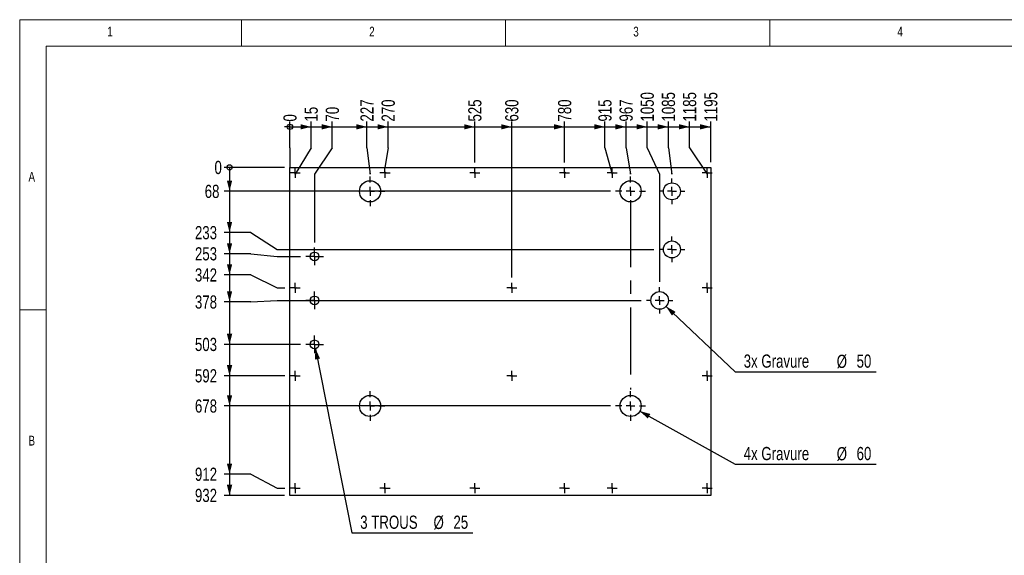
# Model space of a CAD drawing. Header units: millimetres. Extents: x 5 to 589, y 5 to 415.
# Tile 6 of 12: x 5 to 191, y 314 to 415. Entities that reach past the tile are written whole.
import ezdxf

# ---------------------------------------------------------------- set-up
doc = ezdxf.new("R2010")
doc.units = ezdxf.units.MM
doc.linetypes.add('CENTERX2', pattern=[20.32, 12.7, -2.54, 2.54, -2.54])
for name, color, linetype in [('COTES', 1, 'Continuous'), ('gravures', 9, 'Continuous'), ('NOTES', 6, 'Continuous'), ('TRAIT-MIXTES', 3, 'CENTERX2')]:
    doc.layers.add(name, color=color, linetype=linetype)
doc.layers.add('TRAIT-FORT', color=4, linetype='Continuous', lineweight=25)
doc.styles.add('SLDTEXTSTYLE0', font='TXT', dxfattribs={"width": 0.75})
doc.dimstyles.new('SLDDIMSTYLE4', dxfattribs={"dimtxt": 2.5, "dimasz": 0.333333, "dimexe": 0, "dimexo": 0.0625, "dimtad": 0, "dimtih": 1, "dimtoh": 1, "dimdec": 0, "dimlfac": 15, "dimrnd": 1e-09, "dimdsep": 46, "dimtxsty": 'SLDTEXTSTYLE0', "dimblk1": 'ORIGIN', "dimblk2": 'ORIGIN', "dimsah": 1, "dimcen": 0.09, "dimadec": 0, "dimazin": 2, "dimtfac": 1, "dimtdec": 0, "dimtofl": 0, "dimtmove": 0, "dimatfit": 3, "dimldrblk": 'ORIGIN', "dimfxl": 1, "dimfrac": 2, "dimtolj": 1, "dimtzin": 12, "dimarcsym": 0})
doc.dimstyles.new('SLDDIMSTYLE5', dxfattribs={"dimtxt": 2.5, "dimasz": 2, "dimexe": 0, "dimexo": 0.0625, "dimtad": 0, "dimtih": 1, "dimtoh": 1, "dimdec": 0, "dimlfac": 15, "dimrnd": 1e-09, "dimzin": 12, "dimdsep": 46, "dimtxsty": 'SLDTEXTSTYLE0', "dimsah": 1, "dimcen": 0.09, "dimadec": 0, "dimazin": 3, "dimtfac": 1, "dimtdec": 0, "dimtofl": 0, "dimtmove": 0, "dimatfit": 3, "dimfxl": 1, "dimfrac": 2, "dimtolj": 1, "dimtzin": 12, "dimarcsym": 0})
doc.dimstyles.new('SLDDIMSTYLE6', dxfattribs={"dimtxt": 2.5, "dimasz": 2, "dimexe": 0, "dimexo": 0.0625, "dimtad": 0, "dimtih": 1, "dimtoh": 1, "dimdec": 0, "dimlfac": 15, "dimrnd": 1e-09, "dimzin": 12, "dimdsep": 46, "dimtxsty": 'SLDTEXTSTYLE0', "dimsah": 1, "dimcen": 0, "dimadec": 0, "dimazin": 3, "dimtfac": 1, "dimtdec": 0, "dimtofl": 0, "dimtmove": 0, "dimatfit": 3, "dimfxl": 1, "dimfrac": 2, "dimtolj": 1, "dimtzin": 12, "dimarcsym": 0})

# ---------------------------------------------------------------- blocks, each defined once
blk = doc.blocks.new('_Origin')
at = {"color": 0, "linetype": 'ByBlock', "lineweight": -2}
blk.add_line((0, 0), (-1, 0), dxfattribs=at)
blk.add_circle((0, 0), 0.5, dxfattribs=at)
blk = doc.blocks.new('_D_64')
at = {"layer": 'COTES', "color": 1, "transparency": 16777216}
for q in [(56.16, 395.7), (56.16, 387.01)]:
    blk.add_line((56.16, 390.7), q, dxfattribs=at)
blk.add_blockref('_Origin', (56.16, 394.7), dxfattribs=at)
at = {"layer": 'COTES', "color": 1, "transparency": 16777216, "insert": (54.92, 395.7), "char_height": 2.5, "attachment_point": 1, "rotation": 90, "style": 'SLDTEXTSTYLE0'}
blk.add_mtext('0', dxfattribs=at)
blk = doc.blocks.new('_D_65')
at = {"layer": 'COTES', "color": 1, "transparency": 16777216}
for p, q in [((60.17, 390.7), (60.17, 395.7)), ((56.16, 394.7), (60.17, 394.7)), ((60.17, 390.7), (57.16, 385.7)), ((57.16, 385.7), (57.16, 385.97))]:
    blk.add_line(p, q, dxfattribs=at)
blk.add_solid([(60.17, 394.7), (58.17, 395.2), (58.17, 394.2)], dxfattribs=at)
at = {"layer": 'COTES', "color": 1, "transparency": 16777216, "insert": (58.93, 395.7), "char_height": 2.5, "attachment_point": 1, "rotation": 90, "style": 'SLDTEXTSTYLE0'}
blk.add_mtext('15', dxfattribs=at)
blk = doc.blocks.new('_D_66')
at = {"layer": 'COTES', "color": 1, "transparency": 16777216}
for p, q in [((64.18, 390.7), (64.18, 395.7)), ((60.17, 394.7), (64.18, 394.7)), ((64.18, 390.7), (60.83, 385.7)), ((60.83, 385.7), (60.83, 372.81))]:
    blk.add_line(p, q, dxfattribs=at)
blk.add_solid([(64.18, 394.7), (62.18, 395.2), (62.18, 394.2)], dxfattribs=at)
at = {"layer": 'COTES', "color": 1, "transparency": 16777216, "insert": (62.94, 395.7), "char_height": 2.5, "attachment_point": 1, "rotation": 90, "style": 'SLDTEXTSTYLE0'}
blk.add_mtext('70', dxfattribs=at)
blk = doc.blocks.new('_D_67')
at = {"layer": 'COTES', "color": 1, "transparency": 16777216}
for p, q in [((70.74, 390.7), (70.74, 395.7)), ((64.18, 394.7), (70.74, 394.7)), ((70.74, 390.7), (71.33, 385.7)), ((71.33, 385.7), (71.33, 386.31))]:
    blk.add_line(p, q, dxfattribs=at)
blk.add_solid([(70.74, 394.7), (68.74, 395.2), (68.74, 394.2)], dxfattribs=at)
at = {"layer": 'COTES', "color": 1, "transparency": 16777216, "insert": (69.5, 395.7), "char_height": 2.5, "attachment_point": 1, "rotation": 90, "style": 'SLDTEXTSTYLE0'}
blk.add_mtext('227', dxfattribs=at)
blk = doc.blocks.new('_D_68')
at = {"layer": 'COTES', "color": 1, "transparency": 16777216}
for p, q in [((74.75, 390.7), (74.75, 395.7)), ((70.74, 394.7), (74.75, 394.7)), ((74.75, 390.7), (74.16, 386.97))]:
    blk.add_line(p, q, dxfattribs=at)
blk.add_solid([(74.75, 394.7), (72.75, 395.2), (72.75, 394.2)], dxfattribs=at)
at = {"layer": 'COTES', "color": 1, "transparency": 16777216, "insert": (73.51, 395.7), "char_height": 2.5, "attachment_point": 1, "rotation": 90, "style": 'SLDTEXTSTYLE0'}
blk.add_mtext('270', dxfattribs=at)
blk = doc.blocks.new('_D_69')
at = {"layer": 'COTES', "color": 1, "transparency": 16777216}
for p, q in [((91.16, 387.97), (91.16, 395.7)), ((74.75, 394.7), (91.16, 394.7))]:
    blk.add_line(p, q, dxfattribs=at)
blk.add_solid([(91.16, 394.7), (89.16, 395.2), (89.16, 394.2)], dxfattribs=at)
at = {"layer": 'COTES', "color": 1, "transparency": 16777216, "insert": (89.92, 395.7), "char_height": 2.5, "attachment_point": 1, "rotation": 90, "style": 'SLDTEXTSTYLE0'}
blk.add_mtext('525', dxfattribs=at)
blk = doc.blocks.new('_D_70')
at = {"layer": 'COTES', "color": 1, "transparency": 16777216}
for p, q in [((98.16, 366.17), (98.16, 395.7)), ((91.16, 394.7), (98.16, 394.7))]:
    blk.add_line(p, q, dxfattribs=at)
blk.add_solid([(98.16, 394.7), (96.16, 395.2), (96.16, 394.2)], dxfattribs=at)
at = {"layer": 'COTES', "color": 1, "transparency": 16777216, "insert": (96.92, 395.7), "char_height": 2.5, "attachment_point": 1, "rotation": 90, "style": 'SLDTEXTSTYLE0'}
blk.add_mtext('630', dxfattribs=at)
blk = doc.blocks.new('_D_71')
at = {"layer": 'COTES', "color": 1, "transparency": 16777216}
for p, q in [((108.16, 387.97), (108.16, 395.7)), ((98.16, 394.7), (108.16, 394.7))]:
    blk.add_line(p, q, dxfattribs=at)
blk.add_solid([(108.16, 394.7), (106.16, 395.2), (106.16, 394.2)], dxfattribs=at)
at = {"layer": 'COTES', "color": 1, "transparency": 16777216, "insert": (106.92, 395.7), "char_height": 2.5, "attachment_point": 1, "rotation": 90, "style": 'SLDTEXTSTYLE0'}
blk.add_mtext('780', dxfattribs=at)
blk = doc.blocks.new('_D_72')
at = {"layer": 'COTES', "color": 1, "transparency": 16777216}
for p, q in [((115.79, 390.7), (115.79, 395.7)), ((108.16, 394.7), (115.79, 394.7)), ((115.79, 390.7), (117.16, 385.7)), ((117.16, 385.7), (117.16, 385.97))]:
    blk.add_line(p, q, dxfattribs=at)
blk.add_solid([(115.79, 394.7), (113.79, 395.2), (113.79, 394.2)], dxfattribs=at)
at = {"layer": 'COTES', "color": 1, "transparency": 16777216, "insert": (114.55, 395.7), "char_height": 2.5, "attachment_point": 1, "rotation": 90, "style": 'SLDTEXTSTYLE0'}
blk.add_mtext('915', dxfattribs=at)
blk = doc.blocks.new('_D_73')
at = {"layer": 'COTES', "color": 1, "transparency": 16777216}
for p, q in [((119.79, 390.7), (119.79, 395.7)), ((115.79, 394.7), (119.79, 394.7)), ((119.79, 390.7), (120.66, 385.7)), ((120.66, 385.7), (120.66, 386.31))]:
    blk.add_line(p, q, dxfattribs=at)
blk.add_solid([(119.79, 394.7), (117.79, 395.2), (117.79, 394.2)], dxfattribs=at)
at = {"layer": 'COTES', "color": 1, "transparency": 16777216, "insert": (118.56, 395.7), "char_height": 2.5, "attachment_point": 1, "rotation": 90, "style": 'SLDTEXTSTYLE0'}
blk.add_mtext('967', dxfattribs=at)
blk = doc.blocks.new('_D_74')
at = {"layer": 'COTES', "color": 1, "transparency": 16777216}
for p, q in [((123.8, 390.7), (123.8, 395.7)), ((119.79, 394.7), (123.8, 394.7)), ((123.8, 390.7), (126.16, 385.7)), ((126.16, 385.7), (126.16, 365.31))]:
    blk.add_line(p, q, dxfattribs=at)
blk.add_solid([(123.8, 394.7), (121.8, 395.2), (121.8, 394.2)], dxfattribs=at)
at = {"layer": 'COTES', "color": 1, "transparency": 16777216, "insert": (122.56, 395.7), "char_height": 2.5, "attachment_point": 1, "rotation": 90, "style": 'SLDTEXTSTYLE0'}
blk.add_mtext('1050', dxfattribs=at)
blk = doc.blocks.new('_D_75')
at = {"layer": 'COTES', "color": 1, "transparency": 16777216}
for p, q in [((127.81, 390.7), (127.81, 395.7)), ((123.8, 394.7), (127.81, 394.7)), ((127.81, 390.7), (128.49, 385.7)), ((128.49, 385.7), (128.49, 385.92))]:
    blk.add_line(p, q, dxfattribs=at)
blk.add_solid([(127.81, 394.7), (125.81, 395.2), (125.81, 394.2)], dxfattribs=at)
at = {"layer": 'COTES', "color": 1, "transparency": 16777216, "insert": (126.57, 395.7), "char_height": 2.5, "attachment_point": 1, "rotation": 90, "style": 'SLDTEXTSTYLE0'}
blk.add_mtext('1085', dxfattribs=at)
blk = doc.blocks.new('_D_76')
at = {"layer": 'COTES', "color": 1, "transparency": 16777216}
for p, q in [((131.82, 390.7), (131.82, 395.7)), ((127.81, 394.7), (131.82, 394.7)), ((131.82, 390.7), (135.16, 385.7)), ((135.16, 385.7), (135.16, 385.97))]:
    blk.add_line(p, q, dxfattribs=at)
blk.add_solid([(131.82, 394.7), (129.82, 395.2), (129.82, 394.2)], dxfattribs=at)
at = {"layer": 'COTES', "color": 1, "transparency": 16777216, "insert": (130.58, 395.7), "char_height": 2.5, "attachment_point": 1, "rotation": 90, "style": 'SLDTEXTSTYLE0'}
blk.add_mtext('1185', dxfattribs=at)
blk = doc.blocks.new('_D_77')
at = {"layer": 'COTES', "color": 1, "transparency": 16777216}
for p, q in [((135.83, 388.01), (135.83, 395.7)), ((131.82, 394.7), (135.83, 394.7))]:
    blk.add_line(p, q, dxfattribs=at)
blk.add_solid([(135.83, 394.7), (133.83, 395.2), (133.83, 394.2)], dxfattribs=at)
at = {"layer": 'COTES', "color": 1, "transparency": 16777216, "insert": (134.59, 395.7), "char_height": 2.5, "attachment_point": 1, "rotation": 90, "style": 'SLDTEXTSTYLE0'}
blk.add_mtext('1195', dxfattribs=at)
blk = doc.blocks.new('_D_78')
at = {"layer": 'COTES', "color": 1, "transparency": 16777216}
blk.add_line((55.16, 387.01), (43.73, 387.01), dxfattribs=at)
blk.add_blockref('_Origin', (44.73, 387.01), dxfattribs=at)
at = {"layer": 'COTES', "color": 1, "transparency": 16777216, "insert": (41.88, 388.25), "char_height": 2.5, "attachment_point": 1, "style": 'SLDTEXTSTYLE0'}
blk.add_mtext('0', dxfattribs=at)
blk = doc.blocks.new('_D_79')
at = {"layer": 'COTES', "color": 1, "transparency": 16777216}
for p, q in [((44.73, 387.01), (44.73, 382.48)), ((116.83, 382.48), (43.73, 382.48))]:
    blk.add_line(p, q, dxfattribs=at)
blk.add_solid([(44.73, 382.48), (45.23, 384.48), (44.23, 384.48)], dxfattribs=at)
at = {"layer": 'COTES', "color": 1, "transparency": 16777216, "insert": (40.03, 383.72), "char_height": 2.5, "attachment_point": 1, "style": 'SLDTEXTSTYLE0'}
blk.add_mtext('68', dxfattribs=at)
blk = doc.blocks.new('_D_80')
at = {"layer": 'COTES', "color": 1, "transparency": 16777216}
for p, q in [((44.73, 382.48), (44.73, 374.66)), ((48.73, 374.66), (43.73, 374.66)), ((48.73, 374.66), (53.73, 371.48)), ((53.73, 371.48), (125.05, 371.48))]:
    blk.add_line(p, q, dxfattribs=at)
blk.add_solid([(44.73, 374.66), (45.23, 376.66), (44.23, 376.66)], dxfattribs=at)
at = {"layer": 'COTES', "color": 1, "transparency": 16777216, "insert": (38.18, 375.9), "char_height": 2.5, "attachment_point": 1, "style": 'SLDTEXTSTYLE0'}
blk.add_mtext('233', dxfattribs=at)
blk = doc.blocks.new('_D_81')
at = {"layer": 'COTES', "color": 1, "transparency": 16777216}
for p, q in [((44.73, 374.66), (44.73, 370.65)), ((48.73, 370.65), (43.73, 370.65)), ((48.73, 370.65), (53.73, 370.15)), ((53.73, 370.15), (58.16, 370.15))]:
    blk.add_line(p, q, dxfattribs=at)
blk.add_solid([(44.73, 370.65), (45.23, 372.65), (44.23, 372.65)], dxfattribs=at)
at = {"layer": 'COTES', "color": 1, "transparency": 16777216, "insert": (38.18, 371.89), "char_height": 2.5, "attachment_point": 1, "style": 'SLDTEXTSTYLE0'}
blk.add_mtext('253', dxfattribs=at)
blk = doc.blocks.new('_D_82')
at = {"layer": 'COTES', "color": 1, "transparency": 16777216}
for p, q in [((44.73, 370.65), (44.73, 366.65)), ((48.73, 366.65), (43.73, 366.65)), ((48.73, 366.65), (53.73, 364.21)), ((53.73, 364.21), (55.21, 364.21))]:
    blk.add_line(p, q, dxfattribs=at)
blk.add_solid([(44.73, 366.65), (45.23, 368.65), (44.23, 368.65)], dxfattribs=at)
at = {"layer": 'COTES', "color": 1, "transparency": 16777216, "insert": (38.18, 367.88), "char_height": 2.5, "attachment_point": 1, "style": 'SLDTEXTSTYLE0'}
blk.add_mtext('342', dxfattribs=at)
blk = doc.blocks.new('_D_83')
at = {"layer": 'COTES', "color": 1, "transparency": 16777216}
for p, q in [((44.73, 366.65), (44.73, 361.52)), ((48.73, 361.52), (53.73, 361.81)), ((53.73, 361.81), (122.66, 361.81)), ((48.73, 361.52), (43.73, 361.52))]:
    blk.add_line(p, q, dxfattribs=at)
blk.add_solid([(44.73, 361.52), (45.23, 363.52), (44.23, 363.52)], dxfattribs=at)
at = {"layer": 'COTES', "color": 1, "transparency": 16777216, "insert": (38.18, 362.76), "char_height": 2.5, "attachment_point": 1, "style": 'SLDTEXTSTYLE0'}
blk.add_mtext('378', dxfattribs=at)
blk = doc.blocks.new('_D_84')
at = {"layer": 'COTES', "color": 1, "transparency": 16777216}
for p, q in [((44.73, 361.52), (44.73, 353.48)), ((58.16, 353.48), (43.73, 353.48))]:
    blk.add_line(p, q, dxfattribs=at)
blk.add_solid([(44.73, 353.48), (45.23, 355.48), (44.23, 355.48)], dxfattribs=at)
at = {"layer": 'COTES', "color": 1, "transparency": 16777216, "insert": (38.18, 354.72), "char_height": 2.5, "attachment_point": 1, "style": 'SLDTEXTSTYLE0'}
blk.add_mtext('503', dxfattribs=at)
blk = doc.blocks.new('_D_85')
at = {"layer": 'COTES', "color": 1, "transparency": 16777216}
for p, q in [((44.73, 353.48), (44.73, 347.55)), ((55.21, 347.55), (43.73, 347.55))]:
    blk.add_line(p, q, dxfattribs=at)
blk.add_solid([(44.73, 347.55), (45.23, 349.55), (44.23, 349.55)], dxfattribs=at)
at = {"layer": 'COTES', "color": 1, "transparency": 16777216, "insert": (38.18, 348.78), "char_height": 2.5, "attachment_point": 1, "style": 'SLDTEXTSTYLE0'}
blk.add_mtext('592', dxfattribs=at)
blk = doc.blocks.new('_D_86')
at = {"layer": 'COTES', "color": 1, "transparency": 16777216}
for p, q in [((44.73, 347.55), (44.73, 341.81)), ((116.83, 341.81), (43.73, 341.81))]:
    blk.add_line(p, q, dxfattribs=at)
blk.add_solid([(44.73, 341.81), (45.23, 343.81), (44.23, 343.81)], dxfattribs=at)
at = {"layer": 'COTES', "color": 1, "transparency": 16777216, "insert": (38.18, 343.05), "char_height": 2.5, "attachment_point": 1, "style": 'SLDTEXTSTYLE0'}
blk.add_mtext('678', dxfattribs=at)
blk = doc.blocks.new('_D_87')
at = {"layer": 'COTES', "color": 1, "transparency": 16777216}
for p, q in [((44.73, 341.81), (44.73, 328.89)), ((48.73, 328.89), (43.73, 328.89)), ((48.73, 328.89), (53.73, 326.21)), ((53.73, 326.21), (55.21, 326.21))]:
    blk.add_line(p, q, dxfattribs=at)
blk.add_solid([(44.73, 328.89), (45.23, 330.89), (44.23, 330.89)], dxfattribs=at)
at = {"layer": 'COTES', "color": 1, "transparency": 16777216, "insert": (38.18, 330.13), "char_height": 2.5, "attachment_point": 1, "style": 'SLDTEXTSTYLE0'}
blk.add_mtext('912', dxfattribs=at)
blk = doc.blocks.new('_D_88')
at = {"layer": 'COTES', "color": 1, "transparency": 16777216}
for p, q in [((44.73, 328.89), (44.73, 324.88)), ((55.16, 324.88), (43.73, 324.88))]:
    blk.add_line(p, q, dxfattribs=at)
blk.add_solid([(44.73, 324.88), (45.23, 326.88), (44.23, 326.88)], dxfattribs=at)
at = {"layer": 'COTES', "color": 1, "transparency": 16777216, "insert": (38.18, 326.12), "char_height": 2.5, "attachment_point": 1, "style": 'SLDTEXTSTYLE0'}
blk.add_mtext('932', dxfattribs=at)
blk = doc.blocks.new('_D_89')
at = {"layer": 'COTES', "color": 1, "transparency": 16777216}
for p, q in [((122.41, 340.84), (140.48, 330.79)), ((140.48, 330.79), (167.14, 330.79))]:
    blk.add_line(p, q, dxfattribs=at)
blk.add_solid([(122.41, 340.84), (123.91, 339.43), (124.4, 340.3)], dxfattribs=at)
at = {"layer": 'COTES', "color": 1, "transparency": 16777216, "char_height": 2.5, "attachment_point": 1, "style": 'SLDTEXTSTYLE0'}
for s, insert in [('4x Gravure', (142.07, 334.05)), ('%%c', (159.68, 334.01)), ('60', (163.45, 334.05))]:
    blk.add_mtext(s, dxfattribs=dict(at, insert=insert))
blk = doc.blocks.new('_D_90')
at = {"layer": 'COTES', "color": 1, "transparency": 16777216}
for p, q in [((127.37, 360.67), (140.48, 348.3)), ((140.48, 348.3), (167.14, 348.3))]:
    blk.add_line(p, q, dxfattribs=at)
blk.add_solid([(127.37, 360.67), (128.49, 358.93), (129.17, 359.66)], dxfattribs=at)
at = {"layer": 'COTES', "color": 1, "transparency": 16777216, "char_height": 2.5, "attachment_point": 1, "style": 'SLDTEXTSTYLE0'}
for s, insert in [('3x Gravure', (142.07, 351.56)), ('%%c', (159.68, 351.52)), ('50', (163.45, 351.56))]:
    blk.add_mtext(s, dxfattribs=dict(at, insert=insert))
blk = doc.blocks.new('_D_91')
at = {"layer": 'COTES', "color": 1, "transparency": 16777216}
for p, q in [((60.99, 352.66), (67.88, 317.78)), ((67.88, 317.78), (90.81, 317.78))]:
    blk.add_line(p, q, dxfattribs=at)
blk.add_solid([(60.99, 352.66), (60.89, 350.6), (61.87, 350.8)], dxfattribs=at)
at = {"layer": 'COTES', "color": 1, "transparency": 16777216, "char_height": 2.5, "attachment_point": 1, "style": 'SLDTEXTSTYLE0'}
for s, insert in [('3 TROUS', (69.47, 321.04)), ('%%c', (83.35, 321)), ('25', (87.12, 321.04))]:
    blk.add_mtext(s, dxfattribs=dict(at, insert=insert))
blk = doc.blocks.new('SW_CENTERMARKSYMBOL_46')
at = {"layer": 'TRAIT-MIXTES', "color": 0}
for p, q in [((-0.83, 0), (-0.95, 0)), ((0, 0), (-0.83, 0)), ((0, 0.83), (0, 0.95)), ((0, 0), (0, 0.83)), ((0, 0), (0, -0.83)), ((0, 0), (0.83, 0)), ((0.83, 0), (0.95, 0)), ((0, -0.83), (0, -0.95))]:
    blk.add_line(p, q, dxfattribs=at)
blk = doc.blocks.new('SW_CENTERMARKSYMBOL_47')
at = {"layer": 'TRAIT-MIXTES', "color": 0}
for p, q in [((-0.83, 0), (-0.95, 0)), ((0, 0), (-0.83, 0)), ((0, 0.83), (0, 0.95)), ((0, 0), (0, 0.83)), ((0, 0), (0, -0.83)), ((0, 0), (0.83, 0)), ((0.83, 0), (0.95, 0)), ((0, -0.83), (0, -0.95))]:
    blk.add_line(p, q, dxfattribs=at)
blk = doc.blocks.new('SW_CENTERMARKSYMBOL_48')
at = {"layer": 'TRAIT-MIXTES', "color": 0}
for p, q in [((-0.83, 0), (-0.95, 0)), ((0, 0), (-0.83, 0)), ((0, 0.83), (0, 0.95)), ((0, 0), (0, 0.83)), ((0, 0), (0, -0.83)), ((0, 0), (0.83, 0)), ((0.83, 0), (0.95, 0)), ((0, -0.83), (0, -0.95))]:
    blk.add_line(p, q, dxfattribs=at)
blk = doc.blocks.new('SW_CENTERMARKSYMBOL_49')
at = {"layer": 'TRAIT-MIXTES', "color": 0}
for p, q in [((-0.83, 0), (-0.95, 0)), ((0, 0), (-0.83, 0)), ((0, 0.83), (0, 0.95)), ((0, 0), (0, 0.83)), ((0, 0), (0, -0.83)), ((0, 0), (0.83, 0)), ((0.83, 0), (0.95, 0)), ((0, -0.83), (0, -0.95))]:
    blk.add_line(p, q, dxfattribs=at)
blk = doc.blocks.new('SW_CENTERMARKSYMBOL_50')
at = {"layer": 'TRAIT-MIXTES', "color": 0}
for p, q in [((-0.83, 0), (-0.95, 0)), ((0, 0), (-0.83, 0)), ((0, 0.83), (0, 0.95)), ((0, 0), (0, 0.83)), ((0, 0), (0, -0.83)), ((0, 0), (0.83, 0)), ((0.83, 0), (0.95, 0)), ((0, -0.83), (0, -0.95))]:
    blk.add_line(p, q, dxfattribs=at)
blk = doc.blocks.new('SW_CENTERMARKSYMBOL_51')
at = {"layer": 'TRAIT-MIXTES', "color": 0}
for p, q in [((0, 1.67), (0, 2.83)), ((-1.67, 0), (-2.83, 0)), ((0, 0), (-0.83, 0)), ((0, 0), (0, 0.83)), ((0, 0), (0, -0.83)), ((0, 0), (0.83, 0)), ((1.67, 0), (2.83, 0)), ((0, -1.67), (0, -2.83))]:
    blk.add_line(p, q, dxfattribs=at)
blk = doc.blocks.new('SW_CENTERMARKSYMBOL_52')
at = {"layer": 'TRAIT-MIXTES', "color": 0}
for p, q in [((-0.83, 0), (-0.95, 0)), ((0, 0), (-0.83, 0)), ((0, 0.83), (0, 0.95)), ((0, 0), (0, 0.83)), ((0, 0), (0, -0.83)), ((0, 0), (0.83, 0)), ((0.83, 0), (0.95, 0)), ((0, -0.83), (0, -0.95))]:
    blk.add_line(p, q, dxfattribs=at)
blk = doc.blocks.new('SW_CENTERMARKSYMBOL_53')
at = {"layer": 'TRAIT-MIXTES', "color": 0}
for p, q in [((-0.83, 0), (-0.95, 0)), ((0, 0), (-0.83, 0)), ((0, 0.83), (0, 0.95)), ((0, 0), (0, 0.83)), ((0, 0), (0, -0.83)), ((0, 0), (0.83, 0)), ((0.83, 0), (0.95, 0)), ((0, -0.83), (0, -0.95))]:
    blk.add_line(p, q, dxfattribs=at)
blk = doc.blocks.new('SW_CENTERMARKSYMBOL_54')
at = {"layer": 'TRAIT-MIXTES', "color": 0}
for p, q in [((-0.83, 0), (-0.95, 0)), ((0, 0), (-0.83, 0)), ((0, 0.83), (0, 0.95)), ((0, 0), (0, 0.83)), ((0, 0), (0, -0.83)), ((0, 0), (0.83, 0)), ((0.83, 0), (0.95, 0)), ((0, -0.83), (0, -0.95))]:
    blk.add_line(p, q, dxfattribs=at)
blk = doc.blocks.new('SW_CENTERMARKSYMBOL_55')
at = {"layer": 'TRAIT-MIXTES', "color": 0}
for p, q in [((-0.83, 0), (-0.95, 0)), ((0, 0), (-0.83, 0)), ((0, 0.83), (0, 0.95)), ((0, 0), (0, 0.83)), ((0, 0), (0, -0.83)), ((0, 0), (0.83, 0)), ((0.83, 0), (0.95, 0)), ((0, -0.83), (0, -0.95))]:
    blk.add_line(p, q, dxfattribs=at)
blk = doc.blocks.new('SW_CENTERMARKSYMBOL_56')
at = {"layer": 'TRAIT-MIXTES', "color": 0}
for p, q in [((0, 1.67), (0, 2.83)), ((-1.67, 0), (-2.83, 0)), ((0, 0), (-0.83, 0)), ((0, 0), (0, 0.83)), ((0, 0), (0, -0.83)), ((0, 0), (0.83, 0)), ((1.67, 0), (2.83, 0)), ((0, -1.67), (0, -37.54))]:
    blk.add_line(p, q, dxfattribs=at)
blk = doc.blocks.new('SW_CENTERMARKSYMBOL_57')
at = {"layer": 'TRAIT-MIXTES', "color": 0}
for p, q in [((0, 1.67), (0, 2.44)), ((-1.67, 0), (-2.44, 0)), ((0, 0), (-0.83, 0)), ((0, 0), (0, 0.83)), ((0, 0), (0, -0.83)), ((0, 0), (0.83, 0)), ((1.67, 0), (2.44, 0)), ((0, -1.67), (0, -2.44))]:
    blk.add_line(p, q, dxfattribs=at)
blk = doc.blocks.new('SW_CENTERMARKSYMBOL_58')
at = {"layer": 'TRAIT-MIXTES', "color": 0}
for p, q in [((-0.83, 0), (-0.95, 0)), ((0, 0), (-0.83, 0)), ((0, 0.83), (0, 0.95)), ((0, 0), (0, 0.83)), ((0, 0), (0, -0.83)), ((0, 0), (0.83, 0)), ((0.83, 0), (0.95, 0)), ((0, -0.83), (0, -0.95))]:
    blk.add_line(p, q, dxfattribs=at)
blk = doc.blocks.new('SW_CENTERMARKSYMBOL_59')
at = {"layer": 'TRAIT-MIXTES', "color": 0}
for p, q in [((-0.83, 0), (-0.95, 0)), ((0, 0), (-0.83, 0)), ((0, 0.83), (0, 0.95)), ((0, 0), (0, 0.83)), ((0, 0), (0, -0.83)), ((0, 0), (0.83, 0)), ((0.83, 0), (0.95, 0)), ((0, -0.83), (0, -0.95))]:
    blk.add_line(p, q, dxfattribs=at)
blk = doc.blocks.new('SW_CENTERMARKSYMBOL_60')
at = {"layer": 'TRAIT-MIXTES', "color": 0}
for p, q in [((-0.83, 0), (-0.95, 0)), ((0, 0), (-0.83, 0)), ((0, 0.83), (0, 0.95)), ((0, 0), (0, 0.83)), ((0, 0), (0, -0.83)), ((0, 0), (0.83, 0)), ((0.83, 0), (0.95, 0)), ((0, -0.83), (0, -0.95))]:
    blk.add_line(p, q, dxfattribs=at)
blk = doc.blocks.new('SW_CENTERMARKSYMBOL_61')
at = {"layer": 'TRAIT-MIXTES', "color": 0}
for p, q in [((-0.83, 0), (-0.95, 0)), ((0, 0), (-0.83, 0)), ((0, 0.83), (0, 0.95)), ((0, 0), (0, 0.83)), ((0, 0), (0, -0.83)), ((0, 0), (0.83, 0)), ((0.83, 0), (0.95, 0)), ((0, -0.83), (0, -0.95))]:
    blk.add_line(p, q, dxfattribs=at)
blk = doc.blocks.new('SW_CENTERMARKSYMBOL_62')
at = {"layer": 'TRAIT-MIXTES', "color": 0}
for p, q in [((-0.83, 0), (-0.95, 0)), ((0, 0), (-0.83, 0)), ((0, 0.83), (0, 0.95)), ((0, 0), (0, 0.83)), ((0, 0), (0, -0.83)), ((0, 0), (0.83, 0)), ((0.83, 0), (0.95, 0)), ((0, -0.83), (0, -0.95))]:
    blk.add_line(p, q, dxfattribs=at)
blk = doc.blocks.new('SW_CENTERMARKSYMBOL_63')
at = {"layer": 'TRAIT-MIXTES', "color": 0}
for p, q in [((-0.83, 0), (-0.95, 0)), ((0, 0), (-0.83, 0)), ((0, 0.83), (0, 0.95)), ((0, 0), (0, 0.83)), ((0, 0), (0, -0.83)), ((0, 0), (0.83, 0)), ((0.83, 0), (0.95, 0)), ((0, -0.83), (0, -0.95))]:
    blk.add_line(p, q, dxfattribs=at)
blk = doc.blocks.new('SW_CENTERMARKSYMBOL_64')
at = {"layer": 'TRAIT-MIXTES', "color": 0}
for p, q in [((-0.83, 0), (-0.95, 0)), ((0, 0), (-0.83, 0)), ((0, 0.83), (0, 0.95)), ((0, 0), (0, 0.83)), ((0, 0), (0, -0.83)), ((0, 0), (0.83, 0)), ((0.83, 0), (0.95, 0)), ((0, -0.83), (0, -0.95))]:
    blk.add_line(p, q, dxfattribs=at)
blk = doc.blocks.new('SW_CENTERMARKSYMBOL_65')
at = {"layer": 'TRAIT-MIXTES', "color": 0}
for p, q in [((0, 1.67), (0, 2.83)), ((-1.67, 0), (-2.83, 0)), ((0, 0), (-0.83, 0)), ((0, 0), (0, 0.83)), ((0, 0), (0, -0.83)), ((0, 0), (0.83, 0)), ((1.67, 0), (2.83, 0)), ((0, -1.67), (0, -2.83))]:
    blk.add_line(p, q, dxfattribs=at)
blk = doc.blocks.new('SW_CENTERMARKSYMBOL_66')
at = {"layer": 'TRAIT-MIXTES', "color": 0}
for p, q in [((0, 1.67), (0, 2.83)), ((-1.67, 0), (-2.83, 0)), ((0, 0), (-0.83, 0)), ((0, 0), (0, 0.83)), ((0, 0), (0, -0.83)), ((0, 0), (0.83, 0)), ((1.67, 0), (2.83, 0)), ((0, -1.67), (0, -2.83))]:
    blk.add_line(p, q, dxfattribs=at)
blk = doc.blocks.new('SW_CENTERMARKSYMBOL_67')
at = {"layer": 'TRAIT-MIXTES', "color": 0}
for p, q in [((0, 1.67), (0, 2.5)), ((-1.67, 0), (-2.5, 0)), ((0, 0), (-0.83, 0)), ((0, 0), (0, 0.83)), ((0, 0), (0, -0.83)), ((0, 0), (0.83, 0)), ((1.67, 0), (2.5, 0)), ((0, -1.67), (0, -2.5))]:
    blk.add_line(p, q, dxfattribs=at)
blk = doc.blocks.new('SW_CENTERMARKSYMBOL_68')
at = {"layer": 'TRAIT-MIXTES', "color": 0}
for p, q in [((0, 1.67), (0, 2.44)), ((-1.67, 0), (-2.44, 0)), ((0, 0), (-0.83, 0)), ((0, 0), (0, 0.83)), ((0, 0), (0, -0.83)), ((0, 0), (0.83, 0)), ((1.67, 0), (2.44, 0)), ((0, -1.67), (0, -2.44))]:
    blk.add_line(p, q, dxfattribs=at)
blk = doc.blocks.new('SW_CENTERMARKSYMBOL_69')
at = {"layer": 'TRAIT-MIXTES', "color": 0}
for p, q in [((-0.83, 0), (-1.67, 0)), ((0, 0), (-0.83, 0)), ((0, 0.83), (0, 1.67)), ((0, 0), (0, 0.83)), ((0, 0), (0, -0.83)), ((0, 0), (0.83, 0)), ((0.83, 0), (1.67, 0)), ((0, -0.83), (0, -1.67))]:
    blk.add_line(p, q, dxfattribs=at)
blk = doc.blocks.new('SW_CENTERMARKSYMBOL_70')
at = {"layer": 'TRAIT-MIXTES', "color": 0}
for p, q in [((-0.83, 0), (-1.67, 0)), ((0, 0), (-0.83, 0)), ((0, 0.83), (0, 1.67)), ((0, 0), (0, 0.83)), ((0, 0), (0, -0.83)), ((0, 0), (0.83, 0)), ((0.83, 0), (1.67, 0)), ((0, -0.83), (0, -1.67))]:
    blk.add_line(p, q, dxfattribs=at)
blk = doc.blocks.new('SW_CENTERMARKSYMBOL_71')
at = {"layer": 'TRAIT-MIXTES', "color": 0}
for p, q in [((-0.83, 0), (-1.67, 0)), ((0, 0), (-0.83, 0)), ((0, 0.83), (0, 1.67)), ((0, 0), (0, 0.83)), ((0, 0), (0, -0.83)), ((0, 0), (0.83, 0)), ((0.83, 0), (1.67, 0)), ((0, -0.83), (0, -1.67))]:
    blk.add_line(p, q, dxfattribs=at)
blk = doc.blocks.new('SW_CENTERMARKSYMBOL_72')
at = {"layer": 'TRAIT-MIXTES', "color": 0}
for p, q in [((-0.83, 0), (-0.95, 0)), ((0, 0), (-0.83, 0)), ((0, 0.83), (0, 0.95)), ((0, 0), (0, 0.83)), ((0, 0), (0, -0.83)), ((0, 0), (0.83, 0)), ((0.83, 0), (0.95, 0)), ((0, -0.83), (0, -0.95))]:
    blk.add_line(p, q, dxfattribs=at)
blk = doc.blocks.new('SW_CENTERMARKSYMBOL_73')
at = {"layer": 'TRAIT-MIXTES', "color": 0}
for p, q in [((-0.83, 0), (-0.95, 0)), ((0, 0), (-0.83, 0)), ((0, 0.83), (0, 0.95)), ((0, 0), (0, 0.83)), ((0, 0), (0, -0.83)), ((0, 0), (0.83, 0)), ((0.83, 0), (0.95, 0)), ((0, -0.83), (0, -0.95))]:
    blk.add_line(p, q, dxfattribs=at)

msp = doc.modelspace()

# ---------------------------------------------------------------- linework, layer by layer
at = {"lineweight": 18}
for p, q in [((589, 415), (5, 415)), ((5, 415), (5, 5)), ((47, 410), (47, 415)), ((97, 415), (97, 410)), ((147, 410), (147, 415)), ((584, 410), (10, 410)), ((10, 410), (10, 10)), ((10, 360), (5, 360))]:
    msp.add_line(p, q, dxfattribs=at)
at = {"layer": 'gravures', "lineweight": 25}
for centre, radius in [((71.3282, 382.4786), 2), ((120.6614, 382.4786), 2), ((128.4948, 382.4785), 1.6089), ((128.4948, 371.4785), 1.6089), ((126.1615, 361.8119), 1.6667), ((71.3281, 341.8119), 2), ((120.6614, 341.8119), 2)]:
    msp.add_circle(centre, radius, dxfattribs=at)
at = {"layer": 'TRAIT-FORT', "lineweight": 25}
for p, q in [((56.1615, 324.8786), (56.1615, 387.0119)), ((56.1615, 387.0119), (135.8275, 387.0119)), ((135.8275, 387.0119), (135.8275, 324.8786)), ((135.8275, 324.8786), (56.1615, 324.8786))]:
    msp.add_line(p, q, dxfattribs=at)
for centre, radius in [((57.1615, 386.0119), 0.12), ((74.1615, 386.0119), 0.12), ((91.1615, 386.0119), 0.12), ((108.1615, 386.0119), 0.12), ((117.1608, 386.0119), 0.12), ((135.1608, 386.0119), 0.12), ((60.8282, 370.1452), 0.8333), ((57.1615, 364.2119), 0.12), ((98.1615, 364.2119), 0.12), ((135.1608, 364.2119), 0.12), ((60.8282, 361.8119), 0.8333), ((60.8282, 353.4786), 0.8333), ((57.1615, 347.5452), 0.12), ((98.1615, 347.5452), 0.12), ((135.1608, 347.5452), 0.12), ((57.1615, 326.2112), 0.12), ((74.1615, 326.2112), 0.12), ((91.1615, 326.2112), 0.12), ((108.1615, 326.2112), 0.12), ((117.1608, 326.2112), 0.12), ((135.1608, 326.2112), 0.12)]:
    msp.add_circle(centre, radius, dxfattribs=at)

# ---------------------------------------------------------------- block references
at = {"layer": 'TRAIT-MIXTES', "color": 3}
for name, p in [('SW_CENTERMARKSYMBOL_46', (57.1615, 386.0119)), ('SW_CENTERMARKSYMBOL_50', (74.1615, 386.0119)), ('SW_CENTERMARKSYMBOL_52', (91.1615, 386.0119)), ('SW_CENTERMARKSYMBOL_53', (108.1615, 386.0119)), ('SW_CENTERMARKSYMBOL_54', (117.1608, 386.0119)), ('SW_CENTERMARKSYMBOL_55', (135.1608, 386.0119)), ('SW_CENTERMARKSYMBOL_51', (71.3282, 382.4786)), ('SW_CENTERMARKSYMBOL_56', (120.6614, 382.4786)), ('SW_CENTERMARKSYMBOL_57', (128.4948, 382.4785)), ('SW_CENTERMARKSYMBOL_68', (128.4948, 371.4785)), ('SW_CENTERMARKSYMBOL_69', (60.8282, 370.1452)), ('SW_CENTERMARKSYMBOL_49', (57.1615, 364.2119)), ('SW_CENTERMARKSYMBOL_73', (98.1615, 364.2119)), ('SW_CENTERMARKSYMBOL_67', (126.1615, 361.8119)), ('SW_CENTERMARKSYMBOL_58', (135.1608, 364.2119)), ('SW_CENTERMARKSYMBOL_70', (60.8282, 361.8119)), ('SW_CENTERMARKSYMBOL_71', (60.8282, 353.4786)), ('SW_CENTERMARKSYMBOL_48', (57.1615, 347.5452)), ('SW_CENTERMARKSYMBOL_72', (98.1615, 347.5452)), ('SW_CENTERMARKSYMBOL_59', (135.1608, 347.5452)), ('SW_CENTERMARKSYMBOL_65', (71.3281, 341.8119)), ('SW_CENTERMARKSYMBOL_66', (120.6614, 341.8119)), ('SW_CENTERMARKSYMBOL_47', (57.1615, 326.2112)), ('SW_CENTERMARKSYMBOL_63', (74.1615, 326.2112)), ('SW_CENTERMARKSYMBOL_64', (91.1615, 326.2112)), ('SW_CENTERMARKSYMBOL_62', (108.1615, 326.2112)), ('SW_CENTERMARKSYMBOL_61', (117.1608, 326.2112)), ('SW_CENTERMARKSYMBOL_60', (135.1608, 326.2112))]:
    msp.add_blockref(name, p, dxfattribs=at)

# ---------------------------------------------------------------- texts
at = {"layer": 'NOTES', "color": 211, "char_height": 1.8521, "attachment_point": 1, "style": 'SLDTEXTSTYLE0'}
for s, insert in [('1', (21.5833, 413.668)), ('2', (71.1667, 413.668)), ('3', (121.1667, 413.668)), ('4', (171.1667, 413.668)), ('A', (6.6667, 386.168)), ('B', (6.6667, 336.168))]:
    msp.add_mtext(s, dxfattribs=dict(at, insert=insert))

# ---------------------------------------------------------------- dimensions: what is measured, and where the dimension line sits
at = {"layer": 'COTES', "color": 1}
for feature_location, offset, dtype, origin, dimstyle, picture, middle in [((126.1615, 364.3119), (-2.3593, 31.3896), 1, (56.1615, 387.0119), 'SLDDIMSTYLE5', '_D_74', (123.8022, 399.396)), ((128.4948, 384.9208), (-0.6842, 10.7808), 1, (56.1615, 387.0119), 'SLDDIMSTYLE5', '_D_75', (127.8106, 399.396)), ((135.1608, 386.9652), (-3.3418, 8.7363), 1, (56.1615, 387.0119), 'SLDDIMSTYLE5', '_D_76', (131.8191, 399.396)), ((135.8275, 387.0119), (0, 8.6897), 1, (56.1615, 387.0119), 'SLDDIMSTYLE5', '_D_77', (135.8275, 399.396)), ((71.32815, 385.31192), (-0.58754, 10.38964), 1, (56.16151, 387.01189), 'SLDDIMSTYLE5', '_D_67', (70.74061, 398.4724)), ((74.1615, 386.9652), (0.5875, 8.7363), 1, (56.1615, 387.0119), 'SLDDIMSTYLE5', '_D_68', (74.7491, 398.4724)), ((91.1615, 386.9652), (0, 8.7363), 1, (56.1615, 387.0119), 'SLDDIMSTYLE5', '_D_69', (91.1615, 398.4724)), ((98.1615, 365.1652), (0, 30.5363), 1, (56.1615, 387.0119), 'SLDDIMSTYLE5', '_D_70', (98.1615, 398.4724)), ((108.1615, 386.9652), (0, 8.7363), 1, (56.1615, 387.0119), 'SLDDIMSTYLE5', '_D_71', (108.1615, 398.4724)), ((117.1608, 386.9652), (-1.3755, 8.7363), 1, (56.1615, 387.0119), 'SLDDIMSTYLE5', '_D_72', (115.7853, 398.4724)), ((120.6614, 385.3119), (-0.8677, 10.3896), 1, (56.1615, 387.0119), 'SLDDIMSTYLE5', '_D_73', (119.7938, 398.4724)), ((57.1615, 386.9652), (3.0084, 8.7363), 1, (56.1615, 387.0119), 'SLDDIMSTYLE5', '_D_65', (60.1699, 397.5488)), ((60.8282, 371.8119), (3.3502, 23.8897), 1, (56.1615, 387.0119), 'SLDDIMSTYLE5', '_D_66', (64.1784, 397.5488)), ((56.1615109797, 387.0118888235), (0, 8.6896770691), 1, (56.1615109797, 387.0118888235), 'SLDDIMSTYLE4', '_D_64', (56.1615109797, 396.6251769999)), ((56.1615109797, 387.0118888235), (-12.4355365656, 0), 0, (56.1615109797, 387.0118888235), 'SLDDIMSTYLE4', '_D_78', (42.8023633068, 387.0118888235)), ((126.0526, 371.4785), (-82.3266, 3.1836), 0, (56.1615, 387.0119), 'SLDDIMSTYLE5', '_D_80', (40.9551, 374.6621)), ((59.1615, 370.1452), (-15.4355, 0.5084), 0, (56.1615, 387.0119), 'SLDDIMSTYLE5', '_D_81', (40.9551, 370.6536)), ((56.2082, 364.2119), (-12.4822, 2.4333), 0, (56.1615, 387.0119), 'SLDDIMSTYLE5', '_D_82', (40.9551, 366.6452)), ((123.6615, 361.8119), (-79.9355, -0.2931), 0, (56.1615, 387.0119), 'SLDDIMSTYLE5', '_D_83', (40.9551, 361.5188)), ((59.1615, 353.4786), (-15.4355, 0), 0, (56.1615, 387.0119), 'SLDDIMSTYLE5', '_D_84', (40.9551, 353.4786)), ((56.2082, 347.5452), (-12.4822, 0), 0, (56.1615, 387.0119), 'SLDDIMSTYLE5', '_D_85', (40.9551, 347.5452)), ((117.8281, 341.8119), (-74.1021, 0), 0, (56.1615, 387.0119), 'SLDDIMSTYLE5', '_D_86', (40.9551, 341.8119)), ((56.2082, 326.2112), (-12.4822, 2.6758), 0, (56.1615, 387.0119), 'SLDDIMSTYLE5', '_D_87', (40.9551, 328.887)), ((56.1615, 324.8786), (-12.4355, 0), 0, (56.1615, 387.0119), 'SLDDIMSTYLE5', '_D_88', (40.9551, 324.8786)), ((117.8281, 382.4786), (-74.1021, 0), 0, (56.1615, 387.0119), 'SLDDIMSTYLE5', '_D_79', (41.8788, 382.4786))]:
    dim = msp.add_ordinate_dim(feature_location=feature_location, offset=offset, dtype=dtype, origin=origin, dimstyle=dimstyle, dxfattribs=at)
    dim.commit()
    dim.dimension.update_dxf_attribs({"geometry": picture, "text_midpoint": middle})
for p1, p2, text, picture, middle in [((124.9492, 362.9556), (127.3738, 360.6682), '3x Gravure<>', '_D_90', (154.6054, 350.417)), ((60.6667, 354.2961), (60.9897, 352.661), '3 TROUS <>', '_D_91', (80.1406, 319.8929)), ((118.9135, 342.784), (122.4093, 340.8399), '4x Gravure<>', '_D_89', (154.6054, 332.9044))]:
    dim = msp.add_diameter_dim_2p(p1=p1, p2=p2, text=text, dimstyle='SLDDIMSTYLE6', dxfattribs=at)
    dim.commit()
    dim.dimension.update_dxf_attribs({"geometry": picture, "text_midpoint": middle, "dimtype": 163})

doc.saveas('drawing.dxf')
